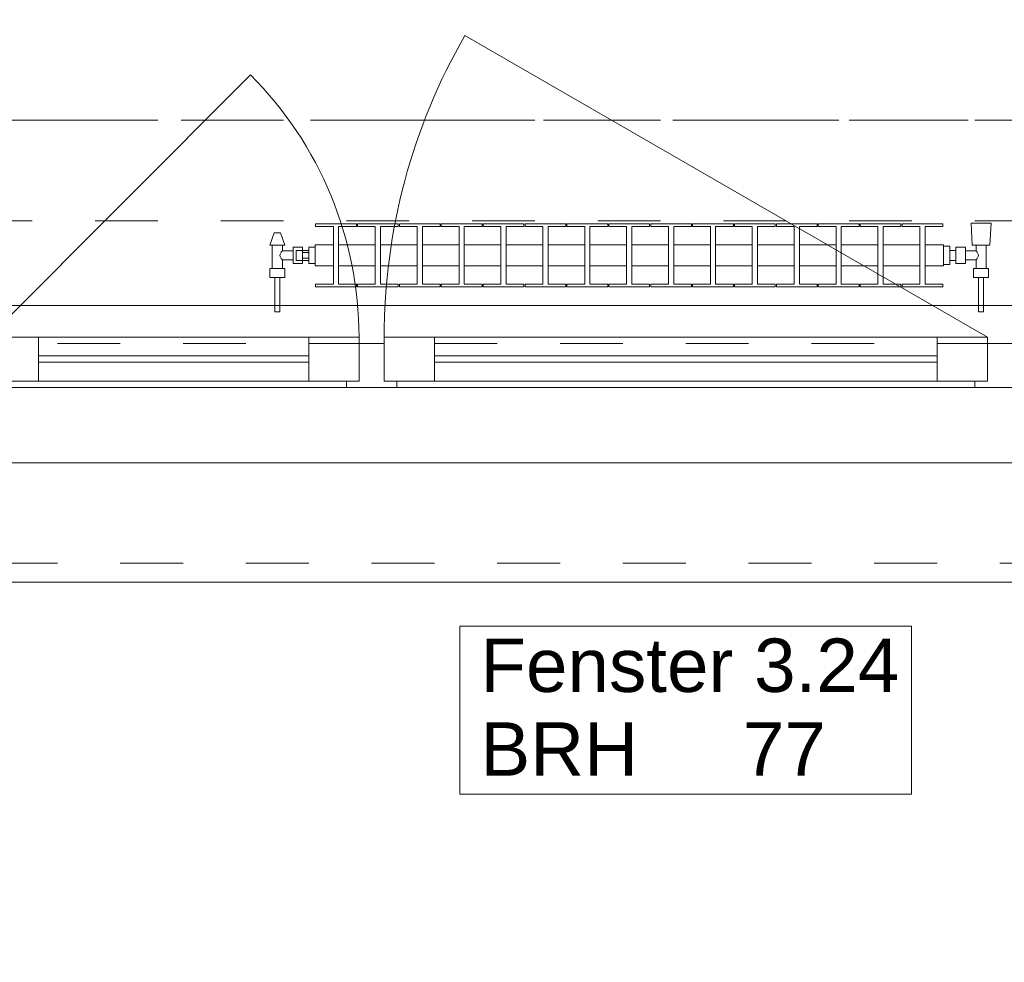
# Model space of a CAD drawing. Header units: metres. Extents: x -4 to 99, y -11 to 17.
# Tile 157 of 256: x 19.26 to 20.83, y -0.79 to 0.71. Entities that reach past the tile are written whole.
import ezdxf

# ---------------------------------------------------------------- set-up
doc = ezdxf.new("R2010")
doc.units = ezdxf.units.M
doc.header["$MEASUREMENT"] = 0
for name, pattern in [('Achse', [0.2, 0.1, -0.05, 0, -0.05]), ('Strichlinie doppelt', [0.546806, 0.264583, -0.105833, 0.070556, -0.105833]), ('Strichlinie eng', [0.115, 0.075, -0.04]), ('Untersicht', [0.1, 0.075, -0.025]), ('Wipeout_Contour', [1, 0, -1])]:
    doc.linetypes.add(name, pattern=pattern)
for name, color, linetype in [('152 - Bemaßung_ Beschriftung.Ausbau', 7, 'Continuous'), ('451 - Universal.Achsen Raster', 7, 'Continuous'), ('603 - Struktur.Bodenplatte_ Decke Roh', 7, 'Continuous'), ('604 - Struktur.Wand Aussen', 7, 'Continuous'), ('608 - Struktur.Träger', 7, 'Continuous'), ('650 - Abdeckung.Fußboden Aufbau', 7, 'Continuous'), ('801 - HKLSE.Heizung_ Klima_ Lüftung', 7, 'Continuous'), ('Neubau_653 - Abdeckung.TB Verkofferung', 7, 'Continuous')]:
    doc.layers.add(name, color=color, linetype=linetype)
doc.styles.add('ERSTELLTER_STIL_2', font='txt')
doc.dimstyles.new('ERSTELLTER_STIL__1', dxfattribs={"dimtxt": 0.1, "dimasz": 0.0532, "dimexe": 0.18, "dimexo": 0.0625, "dimgap": 0, "dimtad": 1, "dimzin": 0, "dimdsep": 46, "dimtxsty": 'ERSTELLTER_STIL_2', "dimblk": 'ARROWHEAD_2', "dimblk1": 'ARROWHEAD_2', "dimblk2": 'ARROWHEAD_2', "dimcen": 0.09, "dimse1": 1, "dimse2": 1, "dimclrd": 7, "dimclre": 7, "dimclrt": 7, "dimazin": 0, "dimtfac": 1, "dimtdec": 4, "dimtmove": 0, "dimatfit": 3, "dimfxl": 1, "dimtolj": 1, "dimtzin": 0, "dimarcsym": 0})
doc.dimstyles.new('ERSTELLTER_STIL__2', dxfattribs={"dimtxt": 0.1, "dimasz": 0.0532, "dimexe": 0.18, "dimexo": 0.0625, "dimgap": 0, "dimtad": 1, "dimtih": 1, "dimtoh": 1, "dimzin": 0, "dimdsep": 46, "dimtxsty": 'ERSTELLTER_STIL_2', "dimblk": 'ARROWHEAD_2', "dimblk1": 'ARROWHEAD_2', "dimblk2": 'ARROWHEAD_2', "dimcen": 0.09, "dimse1": 1, "dimse2": 1, "dimclrd": 7, "dimclre": 7, "dimclrt": 7, "dimazin": 0, "dimtfac": 1, "dimtdec": 4, "dimtmove": 0, "dimatfit": 3, "dimfxl": 1, "dimtolj": 1, "dimtzin": 0, "dimarcsym": 0})
doc.dimstyles.new('ERSTELLTER_STIL__4', dxfattribs={"dimtxt": 0.1, "dimasz": 0.0532, "dimexe": 0.18, "dimexo": 0.0625, "dimgap": 0, "dimtad": 1, "dimzin": 0, "dimdsep": 46, "dimtxsty": 'ERSTELLTER_STIL_2', "dimblk": 'ARROWHEAD_2', "dimblk1": 'ARROWHEAD_2', "dimblk2": 'ARROWHEAD_2', "dimcen": 0.09, "dimse1": 1, "dimse2": 1, "dimclrd": 7, "dimclre": 7, "dimclrt": 7, "dimazin": 0, "dimtfac": 1, "dimtdec": 4, "dimtmove": 2, "dimatfit": 3, "dimfxl": 1, "dimtolj": 1, "dimtzin": 0, "dimarcsym": 0})

# ---------------------------------------------------------------- blocks, each defined once
blk = doc.blocks.new('*D363')
at = {"layer": '152 - Bemaßung_ Beschriftung.Ausbau', "color": 7, "linetype": 'Continuous', "lineweight": 5}
for p, q in [((-1.675, 0.005), (-1.675, 0.245)), ((-1.71, 0.0252), (-1.64, -0.0152)), ((-1.6225, 0.005), (-1.7275, 0.005)), ((-1.675, -0.145), (-1.675, 0.005)), ((-1.71, -0.1248), (-1.64, -0.1652)), ((-1.6225, -0.145), (-1.7275, -0.145)), ((-1.675, -0.1792), (-1.675, -0.145))]:
    blk.add_line(p, q, dxfattribs=at)
at = {"layer": '152 - Bemaßung_ Beschriftung.Ausbau', "color": 7, "lineweight": 5, "insert": (-1.6866, -0.1459), "char_height": 0.1, "attachment_point": 7, "rotation": 90, "style": 'ERSTELLTER_STIL_2'}
blk.add_mtext('\\A1;{\\pql;\\fArial|b0|i0|c0|p38;15}', dxfattribs=at)
blk = doc.blocks.new('ARROWHEAD_2')
at = {"color": 0, "linetype": 'Continuous', "lineweight": 0}
for p, q in [((-0.378, -0.655), (0.378, 0.655)), ((0, 0), (-1, 0))]:
    blk.add_line(p, q, dxfattribs=at)
blk = doc.blocks.new('*D364')
at = {"layer": '152 - Bemaßung_ Beschriftung.Ausbau', "color": 7, "linetype": 'Continuous', "lineweight": 5}
blk.add_line((-1.71, 0.0252), (-1.64, -0.0152), dxfattribs=at)
blk = doc.blocks.new('*D369')
at = {"layer": '152 - Bemaßung_ Beschriftung.Ausbau', "color": 7, "linetype": 'Continuous', "lineweight": 5}
for p, q in [((-2.175, 0.005), (-2.175, 0.245)), ((-2.21, 0.0252), (-2.14, -0.0152)), ((-2.1225, 0.005), (-2.2275, 0.005)), ((-2.175, -0.145), (-2.175, 0.005)), ((-2.21, -0.1248), (-2.14, -0.1652)), ((-2.1225, -0.145), (-2.2275, -0.145)), ((-2.175, -0.1792), (-2.175, -0.145))]:
    blk.add_line(p, q, dxfattribs=at)
at = {"layer": '152 - Bemaßung_ Beschriftung.Ausbau', "color": 7, "lineweight": 5, "insert": (-2.1845, -0.1451), "char_height": 0.1, "attachment_point": 7, "rotation": 90, "style": 'ERSTELLTER_STIL_2'}
blk.add_mtext('\\A1;{\\pql;\\fArial|b0|i0|c0|p38;15}', dxfattribs=at)
blk = doc.blocks.new('*D370')
at = {"layer": '152 - Bemaßung_ Beschriftung.Ausbau', "color": 7, "linetype": 'Continuous', "lineweight": 5}
for p, q in [((-2.21, 0.2702), (-2.14, 0.2298)), ((-2.14, 0.2248), (-2.21, 0.2652)), ((-2.1225, 0.245), (-2.2275, 0.245)), ((-2.175, 0.005), (-2.175, 0.245)), ((-2.21, 0.0252), (-2.14, -0.0152))]:
    blk.add_line(p, q, dxfattribs=at)
at = {"layer": '152 - Bemaßung_ Beschriftung.Ausbau', "color": 7, "lineweight": 5, "insert": (-2.195, 0.0491), "char_height": 0.1, "attachment_point": 7, "rotation": 90, "style": 'ERSTELLTER_STIL_2'}
blk.add_mtext('\\A1;{\\pql;\\fArial|b0|i0|c0|p38;24}', dxfattribs=at)
blk = doc.blocks.new('*D395')
at = {"layer": '152 - Bemaßung_ Beschriftung.Ausbau', "color": 7, "linetype": 'Continuous', "lineweight": 5}
for p, q in [((19.12, -4.1125), (19.12, -4.0075)), ((21.52, -4.1125), (21.52, -4.0075)), ((19.1402, -4.025), (19.0998, -4.095)), ((21.5402, -4.025), (21.4998, -4.095)), ((17.92, -4.06), (19.12, -4.06)), ((19.12, -4.06), (21.52, -4.06)), ((21.52, -4.06), (22.74, -4.06))]:
    blk.add_line(p, q, dxfattribs=at)
at = {"layer": '152 - Bemaßung_ Beschriftung.Ausbau', "color": 7, "lineweight": 5, "char_height": 0.1, "attachment_point": 7, "style": 'ERSTELLTER_STIL_2'}
for s, insert in [('\\A1;{\\pql;\\fArial|b0|i0|c0|p38;2,40}', (20.187, -4.04)), ('\\A1;{\\pql;\\fArial|b0|i0|c0|p38;2,01}', (20.187, -4.18))]:
    blk.add_mtext(s, dxfattribs=dict(at, insert=insert))
blk = doc.blocks.new('*D431')
at = {"layer": '152 - Bemaßung_ Beschriftung.Ausbau', "color": 7, "linetype": 'Continuous', "lineweight": 5}
for p, q in [((18.59, -4.6125), (18.59, -4.5075)), ((22.06, -4.6125), (22.06, -4.5075)), ((18.6102, -4.525), (18.5698, -4.595)), ((22.0802, -4.525), (22.0398, -4.595)), ((18.47, -4.56), (18.59, -4.56)), ((18.59, -4.56), (22.06, -4.56))]:
    blk.add_line(p, q, dxfattribs=at)
at = {"layer": '152 - Bemaßung_ Beschriftung.Ausbau', "color": 7, "lineweight": 5, "char_height": 0.1, "attachment_point": 7, "style": 'ERSTELLTER_STIL_2'}
for s, insert in [('\\A1;{\\pql;\\fArial|b0|i0|c0|p38;3,47}', (20.1161, -4.54)), ('\\A1;{\\pql;\\fArial|b0|i0|c0|p38;13}', (21.888, -4.54))]:
    blk.add_mtext(s, dxfattribs=dict(at, insert=insert))
blk = doc.blocks.new('*D469')
at = {"layer": '152 - Bemaßung_ Beschriftung.Ausbau', "color": 7, "linetype": 'Continuous', "lineweight": 5}
for p, q in [((18.68, -5.1125), (18.68, -5.0075)), ((18.4002, -5.025), (18.3598, -5.095)), ((18.7002, -5.025), (18.6598, -5.095)), ((18.38, -5.06), (18.68, -5.06)), ((18.68, -5.06), (21.98, -5.06))]:
    blk.add_line(p, q, dxfattribs=at)
at = {"layer": '152 - Bemaßung_ Beschriftung.Ausbau', "color": 7, "lineweight": 5, "insert": (18.4541, -5.04), "char_height": 0.1, "attachment_point": 7, "style": 'ERSTELLTER_STIL_2'}
blk.add_mtext('\\A1;{\\pql;\\fArial|b0|i0|c0|p38;30}', dxfattribs=at)
blk = doc.blocks.new('*D470')
at = {"layer": '152 - Bemaßung_ Beschriftung.Ausbau', "color": 7, "linetype": 'Continuous', "lineweight": 5}
for p, q in [((21.98, -5.1125), (21.98, -5.0075)), ((18.7002, -5.025), (18.6598, -5.095)), ((22.0002, -5.025), (21.9598, -5.095)), ((18.68, -5.06), (21.98, -5.06)), ((21.98, -5.06), (22.28, -5.06))]:
    blk.add_line(p, q, dxfattribs=at)
at = {"layer": '152 - Bemaßung_ Beschriftung.Ausbau', "color": 7, "lineweight": 5, "insert": (20.197, -5.04), "char_height": 0.1, "attachment_point": 7, "style": 'ERSTELLTER_STIL_2'}
blk.add_mtext('\\A1;{\\pql;\\fArial|b0|i0|c0|p38;3,30}', dxfattribs=at)
blk = doc.blocks.new('*D497')
at = {"layer": '152 - Bemaßung_ Beschriftung.Ausbau', "color": 7, "linetype": 'Continuous', "lineweight": 5}
for p, q in [((-0.165, -5.6125), (-0.165, -5.5075)), ((62.425, -5.6125), (62.425, -5.5075)), ((-0.1448, -5.525), (-0.1852, -5.595)), ((62.4048, -5.595), (62.4452, -5.525)), ((-0.1992, -5.56), (-0.165, -5.56)), ((-0.165, -5.56), (62.425, -5.56)), ((62.425, -5.56), (62.4593, -5.56))]:
    blk.add_line(p, q, dxfattribs=at)
at = {"layer": '152 - Bemaßung_ Beschriftung.Ausbau', "color": 7, "lineweight": 5, "insert": (30.959, -5.54), "char_height": 0.1, "attachment_point": 7, "style": 'ERSTELLTER_STIL_2'}
blk.add_mtext('\\A1;{\\pql;\\fArial|b0|i0|c0|p38;62,59}', dxfattribs=at)

msp = doc.modelspace()

# ---------------------------------------------------------------- linework, layer by layer
at = {"layer": '451 - Universal.Achsen Raster', "color": 160, "linetype": 'Strichlinie doppelt', "lineweight": 9, "true_color": 0x3232ff}
msp.add_line((64.935, 0.55), (-3.175, 0.55), dxfattribs=at)
at = {"layer": '603 - Struktur.Bodenplatte_ Decke Roh', "color": 7, "linetype": 'Continuous', "lineweight": 18, "flags": 128}
msp.add_lwpolyline([(-0.015, 0.005), (43.73, 0.005)], dxfattribs=at)
at = {"layer": '604 - Struktur.Wand Aussen', "color": 7, "linetype": 'Continuous', "lineweight": 9}
for p, q in [((19.21, 0.205), (19.6272, 0.6222)), ((19.22, -0.185), (21.42, -0.185))]:
    msp.add_line(p, q, dxfattribs=at)
at = {"layer": '604 - Struktur.Wand Aussen', "color": 7, "linetype": 'Continuous', "lineweight": 13}
for p, q in [((19.21, 0.205), (19.29, 0.205)), ((19.29, 0.205), (19.72, 0.205)), ((19.29, 0.205), (19.29, 0.135)), ((19.72, 0.135), (19.72, 0.205)), ((19.72, 0.205), (19.8, 0.205)), ((19.8, 0.205), (19.8, 0.135)), ((19.84, 0.135), (19.84, 0.205)), ((19.84, 0.205), (19.92, 0.205)), ((19.92, 0.205), (20.72, 0.205)), ((19.92, 0.205), (19.92, 0.135)), ((20.72, 0.135), (20.72, 0.205)), ((20.72, 0.205), (20.8, 0.205)), ((20.8, 0.205), (20.8, 0.135)), ((19.8, 0.135), (19.8, 0.195)), ((19.8, 0.195), (19.82, 0.195)), ((19.82, 0.195), (19.84, 0.195)), ((19.84, 0.195), (19.84, 0.135)), ((20.8, 0.135), (20.8, 0.195)), ((20.8, 0.195), (20.82, 0.195)), ((20.82, 0.195), (20.84, 0.195)), ((19.29, 0.175), (19.72, 0.175)), ((19.92, 0.175), (20.72, 0.175)), ((19.72, 0.165), (19.29, 0.165)), ((20.72, 0.165), (19.92, 0.165)), ((19.29, 0.135), (19.21, 0.135)), ((19.72, 0.135), (19.29, 0.135)), ((19.8, 0.135), (19.72, 0.135)), ((19.78, 0.125), (19.78, 0.135)), ((19.78, 0.135), (19.8, 0.135)), ((19.84, 0.135), (19.86, 0.135)), ((19.92, 0.135), (19.84, 0.135)), ((19.86, 0.135), (19.86, 0.125)), ((20.72, 0.135), (19.92, 0.135)), ((20.8, 0.135), (20.72, 0.135)), ((20.78, 0.125), (20.78, 0.135)), ((20.78, 0.135), (20.8, 0.135)), ((19.78, 0.125), (19.23, 0.125)), ((19.82, 0.125), (19.78, 0.125)), ((19.86, 0.125), (19.82, 0.125)), ((20.78, 0.125), (19.86, 0.125)), ((20.82, 0.125), (20.78, 0.125)), ((20.86, 0.125), (20.82, 0.125))]:
    msp.add_line(p, q, dxfattribs=at)
at = {"layer": '604 - Struktur.Wand Aussen', "color": 7, "linetype": 'Strichlinie eng', "lineweight": 9}
msp.add_line((19.22, -0.155), (21.42, -0.155), dxfattribs=at)
at = {"layer": '604 - Struktur.Wand Aussen', "color": 7, "linetype": 'Continuous', "lineweight": 9, "flags": 128}
msp.add_lwpolyline([(19.9606, -0.5221), (20.6794, -0.5221), (20.6794, -0.3886), (20.6794, -0.255), (19.9606, -0.255), (19.9606, -0.3886)], close=True, dxfattribs=at)
at = {"layer": '608 - Struktur.Träger', "color": 7, "linetype": 'Achse', "lineweight": 9}
msp.add_line((0.38, 0.55), (61.88, 0.55), dxfattribs=at)
at = {"layer": '650 - Abdeckung.Fußboden Aufbau', "color": 7, "linetype": 'Continuous', "lineweight": 13, "flags": 128}
msp.add_lwpolyline([(18.59, 0.71), (18.69, 0.71), (18.69, 0.255), (21.97, 0.255), (21.97, 0.71), (22.06, 0.71), (22.06, 5.805), (20.83, 5.805)], dxfattribs=at)
at = {"layer": 'Neubau_653 - Abdeckung.TB Verkofferung', "color": 1, "linetype": 'Untersicht', "lineweight": 9}
msp.add_line((7.92, 0.195), (29.23, 0.195), dxfattribs=at)

# ---------------------------------------------------------------- texts
at = {"layer": '604 - Struktur.Wand Aussen', "color": 7, "lineweight": 9, "char_height": 0.085, "style": 'ERSTELLTER_STIL_2'}
for s, insert, attachment_point in [('\\A1;{\\pql;\\pt0;\\fArial|b0|i0|c0|p38;Fenster 3.24}', (19.9932, -0.3609), 7), ('\\A1;{\\pql;\\pt0;\\fArial|b0|i0|c0|p38;}', (20.5399, -0.3886), 1), ('\\A1;{\\pql;\\pt0;\\fArial|b0|i0|c0|p38;BRH}', (19.9932, -0.408), 1), ('\\A1;{\\pql;\\pt0,0.05;\\fArial|b0|i0|c0|p38;77\\fArial|b0|i0|c0|p38;\\A1{\\H.66x;\\S^  ;}\\fArial|b0|i0|c0|p38;\\fArial|b0|i0|c0|p38;\\A1{\\H.66x;\\S^  ;}}', (20.4109, -0.408), 1)]:
    msp.add_mtext(s, dxfattribs=dict(at, insert=insert, attachment_point=attachment_point))

# ---------------------------------------------------------------- dimensions: what is measured, and where the dimension line sits
at = {"layer": '152 - Bemaßung_ Beschriftung.Ausbau', "color": 7, "linetype": 'Continuous', "lineweight": 5}
for base, p1, p2, picture, middle in [((21.52, -4.06), (19.12, 0.125), (21.52, 0.125), '*D395', (20.3169, -3.99)), ((62.425, -5.56), (-0.165, -0.145), (62.425, -0.145), '*D497', (31.127, -5.49))]:
    dim = msp.add_linear_dim(base=base, p1=p1, p2=p2, dimstyle='ERSTELLTER_STIL__2', dxfattribs=at)
    dim.commit()
    dim.dimension.update_dxf_attribs({"geometry": picture, "text_midpoint": middle, "dimtype": 160})
dim = msp.add_linear_dim(base=(-1.675, 0.005), p1=(62.275025, 0.005), p2=(-0.015, 0.005), angle=90, dimstyle='ERSTELLTER_STIL__1', dxfattribs=at)
dim.commit()
dim.dimension.update_dxf_attribs({"geometry": '*D364', "text_midpoint": (-1.7450000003, 0.001853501), "dimtype": 160, "text_rotation": 90})

# ---------------------------------------------------------------- next in the draw order: wipeouts: each hides what was drawn before it
at = {"color": 254, "linetype": 'Wipeout_Contour', "lineweight": 0, "ltscale": 4938.035141}
msp.add_wipeout([(20.73, 0.3183), (20.73, 0.3517), (20.7008, 0.3517), (20.7008, 0.3808), (20.7292, 0.3808), (20.7292, 0.385), (20.6642, 0.385), (20.6642, 0.3808), (20.6925, 0.3808), (20.6925, 0.3517), (20.6342, 0.3517), (20.6342, 0.3808), (20.6625, 0.3808), (20.6625, 0.385), (20.5975, 0.385), (20.5975, 0.3808), (20.6258, 0.3808), (20.6258, 0.3517), (20.5675, 0.3517), (20.5675, 0.3808), (20.5958, 0.3808), (20.5958, 0.385), (20.5308, 0.385), (20.5308, 0.3808), (20.5592, 0.3808), (20.5592, 0.3517), (20.5008, 0.3517), (20.5008, 0.3808), (20.5292, 0.3808), (20.5292, 0.385), (20.4642, 0.385), (20.4642, 0.3808), (20.4925, 0.3808), (20.4925, 0.3517), (20.4342, 0.3517), (20.4342, 0.3808), (20.4625, 0.3808), (20.4625, 0.385), (20.3975, 0.385), (20.3975, 0.3808), (20.4258, 0.3808), (20.4258, 0.3517), (20.3675, 0.3517), (20.3675, 0.3808), (20.3958, 0.3808), (20.3958, 0.385), (20.3308, 0.385), (20.3308, 0.3808), (20.3592, 0.3808), (20.3592, 0.3517), (20.3008, 0.3517), (20.3008, 0.3808), (20.3292, 0.3808), (20.3292, 0.385), (20.2642, 0.385), (20.2642, 0.3808), (20.2925, 0.3808), (20.2925, 0.3517), (20.2342, 0.3517), (20.2342, 0.3808), (20.2625, 0.3808), (20.2625, 0.385), (20.1975, 0.385), (20.1975, 0.3808), (20.2258, 0.3808), (20.2258, 0.3517), (20.1675, 0.3517), (20.1675, 0.3808), (20.1958, 0.3808), (20.1958, 0.385), (20.1308, 0.385), (20.1308, 0.3808), (20.1592, 0.3808), (20.1592, 0.3517), (20.1008, 0.3517), (20.1008, 0.3808), (20.1292, 0.3808), (20.1292, 0.385), (20.0642, 0.385), (20.0642, 0.3808), (20.0925, 0.3808), (20.0925, 0.3517), (20.0342, 0.3517), (20.0342, 0.3808), (20.0625, 0.3808), (20.0625, 0.385), (19.9975, 0.385), (19.9975, 0.3808), (20.0258, 0.3808), (20.0258, 0.3517), (19.9675, 0.3517), (19.9675, 0.3808), (19.9958, 0.3808), (19.9958, 0.385), (19.9308, 0.385), (19.9308, 0.3808), (19.9592, 0.3808), (19.9592, 0.3517), (19.9008, 0.3517), (19.9008, 0.3808), (19.9292, 0.3808), (19.9292, 0.385), (19.8642, 0.385), (19.8642, 0.3808), (19.8925, 0.3808), (19.8925, 0.3517), (19.8342, 0.3517), (19.8342, 0.3808), (19.8625, 0.3808), (19.8625, 0.385), (19.7975, 0.385), (19.7975, 0.3808), (19.8258, 0.3808), (19.8258, 0.3517), (19.7675, 0.3517), (19.7675, 0.3808), (19.7958, 0.3808), (19.7958, 0.385), (19.7308, 0.385), (19.7308, 0.3808), (19.7592, 0.3808), (19.7592, 0.3517), (19.73, 0.3517), (19.73, 0.3183), (19.7592, 0.3183), (19.7592, 0.2892), (19.7308, 0.2892), (19.7308, 0.285), (19.7958, 0.285), (19.7958, 0.2892), (19.7675, 0.2892), (19.7675, 0.3183), (19.8258, 0.3183), (19.8258, 0.2892), (19.7975, 0.2892), (19.7975, 0.285), (19.8625, 0.285), (19.8625, 0.2892), (19.8342, 0.2892), (19.8342, 0.3183), (19.8925, 0.3183), (19.8925, 0.2892), (19.8642, 0.2892), (19.8642, 0.285), (19.9292, 0.285), (19.9292, 0.2892), (19.9008, 0.2892), (19.9008, 0.3183), (19.9592, 0.3183), (19.9592, 0.2892), (19.9308, 0.2892), (19.9308, 0.285), (19.9958, 0.285), (19.9958, 0.2892), (19.9675, 0.2892), (19.9675, 0.3183), (20.0258, 0.3183), (20.0258, 0.2892), (19.9975, 0.2892), (19.9975, 0.285), (20.0625, 0.285), (20.0625, 0.2892), (20.0342, 0.2892), (20.0342, 0.3183), (20.0925, 0.3183), (20.0925, 0.2892), (20.0642, 0.2892), (20.0642, 0.285), (20.1292, 0.285), (20.1292, 0.2892), (20.1008, 0.2892), (20.1008, 0.3183), (20.1592, 0.3183), (20.1592, 0.2892), (20.1308, 0.2892), (20.1308, 0.285), (20.1958, 0.285), (20.1958, 0.2892), (20.1675, 0.2892), (20.1675, 0.3183), (20.2258, 0.3183), (20.2258, 0.2892), (20.1975, 0.2892), (20.1975, 0.285), (20.2625, 0.285), (20.2625, 0.2892), (20.2342, 0.2892), (20.2342, 0.3183), (20.2925, 0.3183), (20.2925, 0.2892), (20.2642, 0.2892), (20.2642, 0.285), (20.3292, 0.285), (20.3292, 0.2892), (20.3008, 0.2892), (20.3008, 0.3183), (20.3592, 0.3183), (20.3592, 0.2892), (20.3308, 0.2892), (20.3308, 0.285), (20.3958, 0.285), (20.3958, 0.2892), (20.3675, 0.2892), (20.3675, 0.3183), (20.4258, 0.3183), (20.4258, 0.2892), (20.3975, 0.2892), (20.3975, 0.285), (20.4625, 0.285), (20.4625, 0.2892), (20.4342, 0.2892), (20.4342, 0.3183), (20.4925, 0.3183), (20.4925, 0.2892), (20.4642, 0.2892), (20.4642, 0.285), (20.5292, 0.285), (20.5292, 0.2892), (20.5008, 0.2892), (20.5008, 0.3183), (20.5592, 0.3183), (20.5592, 0.2892), (20.5308, 0.2892), (20.5308, 0.285), (20.5958, 0.285), (20.5958, 0.2892), (20.5675, 0.2892), (20.5675, 0.3183), (20.6258, 0.3183), (20.6258, 0.2892), (20.5975, 0.2892), (20.5975, 0.285), (20.6625, 0.285), (20.6625, 0.2892), (20.6342, 0.2892), (20.6342, 0.3183), (20.6925, 0.3183), (20.6925, 0.2892), (20.6642, 0.2892), (20.6642, 0.285), (20.7292, 0.285), (20.7292, 0.2892), (20.7008, 0.2892), (20.7008, 0.3183)], dxfattribs=at).dxf.layer = '801 - HKLSE.Heizung_ Klima_ Lüftung'

# ---------------------------------------------------------------- next in the draw order: linework, layer by layer
at = {"layer": '604 - Struktur.Wand Aussen', "color": 7, "linetype": 'Continuous', "lineweight": 9}
msp.add_arc((20.8, 0.205), 0.96, 150, 180, dxfattribs=at)
at = {"layer": '801 - HKLSE.Heizung_ Klima_ Lüftung', "color": 7, "linetype": 'Continuous', "lineweight": 5}
for p, q in [((19.7958, 0.385), (19.7308, 0.385)), ((19.7958, 0.385), (19.7308, 0.385)), ((19.7308, 0.385), (19.7308, 0.3808)), ((19.7308, 0.3808), (19.7592, 0.3808)), ((19.7592, 0.3808), (19.7592, 0.2892)), ((19.7675, 0.2892), (19.7675, 0.3808)), ((19.7675, 0.3808), (19.7958, 0.3808)), ((19.7958, 0.3808), (19.7958, 0.385)), ((19.7958, 0.3808), (19.7958, 0.385)), ((19.8625, 0.385), (19.7975, 0.385)), ((19.7975, 0.385), (19.7975, 0.3808)), ((19.8625, 0.385), (19.7975, 0.385)), ((19.7975, 0.385), (19.7975, 0.3808)), ((19.7975, 0.3808), (19.8258, 0.3808)), ((19.8258, 0.3808), (19.8258, 0.2892)), ((19.8342, 0.2892), (19.8342, 0.3808)), ((19.8342, 0.3808), (19.8625, 0.3808)), ((19.8625, 0.3808), (19.8625, 0.385)), ((19.8625, 0.3808), (19.8625, 0.385)), ((19.9292, 0.385), (19.8642, 0.385)), ((19.9292, 0.385), (19.8642, 0.385)), ((19.8642, 0.385), (19.8642, 0.3808)), ((19.8642, 0.3808), (19.8925, 0.3808)), ((19.8925, 0.3808), (19.8925, 0.2892)), ((19.9008, 0.2892), (19.9008, 0.3808)), ((19.9008, 0.3808), (19.9292, 0.3808)), ((19.9292, 0.3808), (19.9292, 0.385)), ((19.9292, 0.3808), (19.9292, 0.385)), ((19.9958, 0.385), (19.9308, 0.385)), ((19.9308, 0.385), (19.9308, 0.3808)), ((19.9958, 0.385), (19.9308, 0.385)), ((19.9308, 0.385), (19.9308, 0.3808)), ((19.9308, 0.3808), (19.9592, 0.3808)), ((19.9592, 0.3808), (19.9592, 0.2892)), ((19.9675, 0.2892), (19.9675, 0.3808)), ((19.9675, 0.3808), (19.9958, 0.3808)), ((19.9958, 0.3808), (19.9958, 0.385)), ((20.0625, 0.385), (19.9975, 0.385)), ((20.0625, 0.385), (19.9975, 0.385)), ((19.9975, 0.385), (19.9975, 0.3808)), ((19.9975, 0.3808), (20.0258, 0.3808)), ((20.0258, 0.3808), (20.0258, 0.2892)), ((20.0342, 0.2892), (20.0342, 0.3808)), ((20.0342, 0.3808), (20.0625, 0.3808)), ((20.0625, 0.3808), (20.0625, 0.385)), ((20.1292, 0.385), (20.0642, 0.385)), ((20.1292, 0.385), (20.0642, 0.385)), ((20.0642, 0.385), (20.0642, 0.3808)), ((20.0642, 0.3808), (20.0925, 0.3808)), ((20.0925, 0.3808), (20.0925, 0.2892)), ((20.1008, 0.2892), (20.1008, 0.3808)), ((20.1008, 0.3808), (20.1292, 0.3808)), ((20.1292, 0.3808), (20.1292, 0.385)), ((20.1292, 0.3808), (20.1292, 0.385)), ((20.1958, 0.385), (20.1308, 0.385)), ((20.1308, 0.385), (20.1308, 0.3808)), ((20.1958, 0.385), (20.1308, 0.385)), ((20.1308, 0.385), (20.1308, 0.3808)), ((20.1308, 0.3808), (20.1592, 0.3808)), ((20.1592, 0.3808), (20.1592, 0.2892)), ((20.1675, 0.2892), (20.1675, 0.3808)), ((20.1675, 0.3808), (20.1958, 0.3808)), ((20.1958, 0.3808), (20.1958, 0.385)), ((20.2625, 0.385), (20.1975, 0.385)), ((20.1975, 0.385), (20.1975, 0.3808)), ((20.2625, 0.385), (20.1975, 0.385)), ((20.1975, 0.385), (20.1975, 0.3808)), ((20.1975, 0.3808), (20.2258, 0.3808)), ((20.2258, 0.3808), (20.2258, 0.2892)), ((20.2342, 0.2892), (20.2342, 0.3808)), ((20.2342, 0.3808), (20.2625, 0.3808)), ((20.2625, 0.3808), (20.2625, 0.385)), ((20.3292, 0.385), (20.2642, 0.385)), ((20.3292, 0.385), (20.2642, 0.385)), ((20.2642, 0.385), (20.2642, 0.3808)), ((20.2642, 0.3808), (20.2925, 0.3808)), ((20.2925, 0.3808), (20.2925, 0.2892)), ((20.3008, 0.2892), (20.3008, 0.3808)), ((20.3008, 0.3808), (20.3292, 0.3808)), ((20.3292, 0.3808), (20.3292, 0.385)), ((20.3292, 0.3808), (20.3292, 0.385)), ((20.3958, 0.385), (20.3308, 0.385)), ((20.3958, 0.385), (20.3308, 0.385)), ((20.3308, 0.385), (20.3308, 0.3808)), ((20.3308, 0.3808), (20.3592, 0.3808)), ((20.3592, 0.3808), (20.3592, 0.2892)), ((20.3675, 0.2892), (20.3675, 0.3808)), ((20.3675, 0.3808), (20.3958, 0.3808)), ((20.3958, 0.3808), (20.3958, 0.385)), ((20.4625, 0.385), (20.3975, 0.385)), ((20.3975, 0.385), (20.3975, 0.3808)), ((20.4625, 0.385), (20.3975, 0.385)), ((20.3975, 0.385), (20.3975, 0.3808)), ((20.3975, 0.3808), (20.4258, 0.3808)), ((20.4258, 0.3808), (20.4258, 0.2892)), ((20.4342, 0.2892), (20.4342, 0.3808)), ((20.4342, 0.3808), (20.4625, 0.3808)), ((20.4625, 0.3808), (20.4625, 0.385)), ((20.4625, 0.3808), (20.4625, 0.385)), ((20.5292, 0.385), (20.4642, 0.385)), ((20.5292, 0.385), (20.4642, 0.385)), ((20.4642, 0.385), (20.4642, 0.3808)), ((20.4642, 0.3808), (20.4925, 0.3808)), ((20.4925, 0.3808), (20.4925, 0.2892)), ((20.5008, 0.2892), (20.5008, 0.3808)), ((20.5008, 0.3808), (20.5292, 0.3808)), ((20.5292, 0.3808), (20.5292, 0.385)), ((20.5958, 0.385), (20.5308, 0.385)), ((20.5308, 0.385), (20.5308, 0.3808)), ((20.5958, 0.385), (20.5308, 0.385)), ((20.5308, 0.385), (20.5308, 0.3808)), ((20.5308, 0.3808), (20.5592, 0.3808)), ((20.5592, 0.3808), (20.5592, 0.2892)), ((20.5675, 0.2892), (20.5675, 0.3808)), ((20.5675, 0.3808), (20.5958, 0.3808)), ((20.5958, 0.3808), (20.5958, 0.385)), ((20.6625, 0.385), (20.5975, 0.385)), ((20.5975, 0.385), (20.5975, 0.3808)), ((20.6625, 0.385), (20.5975, 0.385)), ((20.5975, 0.385), (20.5975, 0.3808)), ((20.5975, 0.3808), (20.6258, 0.3808)), ((20.6258, 0.3808), (20.6258, 0.2892)), ((20.6342, 0.2892), (20.6342, 0.3808)), ((20.6342, 0.3808), (20.6625, 0.3808)), ((20.6625, 0.3808), (20.6625, 0.385)), ((20.6625, 0.3808), (20.6625, 0.385)), ((20.6642, 0.385), (20.6642, 0.3808)), ((20.6642, 0.3808), (20.6925, 0.3808)), ((20.6925, 0.3808), (20.6925, 0.2892)), ((20.7008, 0.2892), (20.7008, 0.3808)), ((19.8258, 0.3517), (19.7675, 0.3517)), ((19.8925, 0.3517), (19.8342, 0.3517)), ((19.9592, 0.3517), (19.9008, 0.3517)), ((20.0258, 0.3517), (19.9675, 0.3517)), ((20.0925, 0.3517), (20.0342, 0.3517)), ((20.1592, 0.3517), (20.1008, 0.3517)), ((20.2258, 0.3517), (20.1675, 0.3517)), ((20.2925, 0.3517), (20.2342, 0.3517)), ((20.3592, 0.3517), (20.3008, 0.3517)), ((20.4258, 0.3517), (20.3675, 0.3517)), ((20.4925, 0.3517), (20.4342, 0.3517)), ((20.5592, 0.3517), (20.5008, 0.3517)), ((20.6258, 0.3517), (20.5675, 0.3517)), ((20.6925, 0.3517), (20.6342, 0.3517)), ((19.8258, 0.3183), (19.7675, 0.3183)), ((19.8925, 0.3183), (19.8342, 0.3183)), ((19.9592, 0.3183), (19.9008, 0.3183)), ((20.0258, 0.3183), (19.9675, 0.3183)), ((20.0925, 0.3183), (20.0342, 0.3183)), ((20.1592, 0.3183), (20.1008, 0.3183)), ((20.2258, 0.3183), (20.1675, 0.3183)), ((20.2925, 0.3183), (20.2342, 0.3183)), ((20.3592, 0.3183), (20.3008, 0.3183)), ((20.4258, 0.3183), (20.3675, 0.3183)), ((20.4925, 0.3183), (20.4342, 0.3183)), ((20.5592, 0.3183), (20.5008, 0.3183)), ((20.6258, 0.3183), (20.5675, 0.3183)), ((20.6925, 0.3183), (20.6342, 0.3183)), ((19.7958, 0.2892), (19.7675, 0.2892)), ((19.7958, 0.285), (19.7958, 0.2892)), ((19.7958, 0.285), (19.7958, 0.2892)), ((19.7975, 0.2892), (19.7975, 0.285)), ((19.8258, 0.2892), (19.7975, 0.2892)), ((19.7975, 0.2892), (19.7975, 0.285)), ((19.7975, 0.285), (19.8625, 0.285)), ((19.8625, 0.2892), (19.8342, 0.2892)), ((19.8625, 0.285), (19.8625, 0.2892)), ((19.8625, 0.285), (19.8625, 0.2892)), ((19.8925, 0.2892), (19.8642, 0.2892)), ((19.8642, 0.2892), (19.8642, 0.285)), ((19.8642, 0.285), (19.9292, 0.285)), ((19.9292, 0.2892), (19.9008, 0.2892)), ((19.9292, 0.285), (19.9292, 0.2892)), ((19.9292, 0.285), (19.9292, 0.2892)), ((19.9308, 0.2892), (19.9308, 0.285)), ((19.9592, 0.2892), (19.9308, 0.2892)), ((19.9308, 0.2892), (19.9308, 0.285)), ((19.9308, 0.285), (19.9958, 0.285)), ((19.9958, 0.2892), (19.9675, 0.2892)), ((19.9958, 0.285), (19.9958, 0.2892)), ((20.0258, 0.2892), (19.9975, 0.2892)), ((19.9975, 0.2892), (19.9975, 0.285)), ((19.9975, 0.285), (20.0625, 0.285)), ((20.0625, 0.2892), (20.0342, 0.2892)), ((20.0625, 0.285), (20.0625, 0.2892)), ((20.0925, 0.2892), (20.0642, 0.2892)), ((20.0642, 0.2892), (20.0642, 0.285)), ((20.0642, 0.285), (20.1292, 0.285)), ((20.1292, 0.2892), (20.1008, 0.2892)), ((20.1292, 0.285), (20.1292, 0.2892)), ((20.1292, 0.285), (20.1292, 0.2892)), ((20.1308, 0.2892), (20.1308, 0.285)), ((20.1592, 0.2892), (20.1308, 0.2892)), ((20.1308, 0.2892), (20.1308, 0.285)), ((20.1308, 0.285), (20.1958, 0.285)), ((20.1958, 0.2892), (20.1675, 0.2892)), ((20.1958, 0.285), (20.1958, 0.2892)), ((20.1975, 0.2892), (20.1975, 0.285)), ((20.2258, 0.2892), (20.1975, 0.2892)), ((20.1975, 0.2892), (20.1975, 0.285)), ((20.1975, 0.285), (20.2625, 0.285)), ((20.2625, 0.2892), (20.2342, 0.2892)), ((20.2625, 0.285), (20.2625, 0.2892)), ((20.2925, 0.2892), (20.2642, 0.2892)), ((20.2642, 0.2892), (20.2642, 0.285)), ((20.2642, 0.285), (20.3292, 0.285)), ((20.3292, 0.2892), (20.3008, 0.2892)), ((20.3292, 0.285), (20.3292, 0.2892)), ((20.3292, 0.285), (20.3292, 0.2892)), ((20.3592, 0.2892), (20.3308, 0.2892)), ((20.3308, 0.2892), (20.3308, 0.285)), ((20.3308, 0.285), (20.3958, 0.285)), ((20.3958, 0.2892), (20.3675, 0.2892)), ((20.3958, 0.285), (20.3958, 0.2892)), ((20.3975, 0.2892), (20.3975, 0.285)), ((20.4258, 0.2892), (20.3975, 0.2892)), ((20.3975, 0.2892), (20.3975, 0.285)), ((20.3975, 0.285), (20.4625, 0.285)), ((20.4625, 0.2892), (20.4342, 0.2892)), ((20.4625, 0.285), (20.4625, 0.2892)), ((20.4625, 0.285), (20.4625, 0.2892)), ((20.4925, 0.2892), (20.4642, 0.2892)), ((20.4642, 0.2892), (20.4642, 0.285)), ((20.4642, 0.285), (20.5292, 0.285)), ((20.5292, 0.2892), (20.5008, 0.2892)), ((20.5292, 0.285), (20.5292, 0.2892)), ((20.5308, 0.2892), (20.5308, 0.285)), ((20.5592, 0.2892), (20.5308, 0.2892)), ((20.5308, 0.2892), (20.5308, 0.285)), ((20.5308, 0.285), (20.5958, 0.285)), ((20.5958, 0.2892), (20.5675, 0.2892)), ((20.5958, 0.285), (20.5958, 0.2892)), ((20.5975, 0.2892), (20.5975, 0.285)), ((20.6258, 0.2892), (20.5975, 0.2892)), ((20.5975, 0.2892), (20.5975, 0.285)), ((20.5975, 0.285), (20.6625, 0.285)), ((20.6625, 0.2892), (20.6342, 0.2892)), ((20.6625, 0.285), (20.6625, 0.2892)), ((20.6625, 0.285), (20.6625, 0.2892)), ((20.6925, 0.2892), (20.6642, 0.2892)), ((20.6642, 0.2892), (20.6642, 0.285))]:
    msp.add_line(p, q, dxfattribs=at)

# ---------------------------------------------------------------- next in the draw order: wipeouts: each hides what was drawn before it
at = {"color": 254, "linetype": 'Wipeout_Contour', "lineweight": 0, "ltscale": 663.438537}
msp.add_wipeout([(20.73, 0.3497), (20.73, 0.3203), (20.74, 0.3203), (20.74, 0.327), (20.75, 0.327), (20.75, 0.322), (20.765, 0.322), (20.765, 0.328), (20.782, 0.328), (20.782, 0.314), (20.778, 0.314), (20.778, 0.3), (20.786, 0.3), (20.786, 0.245), (20.794, 0.245), (20.794, 0.3), (20.802, 0.3), (20.802, 0.314), (20.798, 0.314), (20.798, 0.351), (20.804, 0.351), (20.806, 0.386), (20.774, 0.386), (20.776, 0.351), (20.782, 0.351), (20.782, 0.342), (20.765, 0.342), (20.765, 0.348), (20.75, 0.348), (20.75, 0.343), (20.74, 0.343), (20.74, 0.3497)], dxfattribs=at).dxf.layer = '801 - HKLSE.Heizung_ Klima_ Lüftung'
at = {"color": 254, "linetype": 'Wipeout_Contour', "lineweight": 0, "ltscale": 632.657577}
msp.add_wipeout([(19.73, 0.348), (19.72, 0.348), (19.72, 0.343), (19.71, 0.343), (19.71, 0.348), (19.695, 0.348), (19.695, 0.342), (19.678, 0.342), (19.678, 0.351), (19.682, 0.351), (19.675, 0.371), (19.665, 0.371), (19.658, 0.351), (19.662, 0.351), (19.662, 0.314), (19.658, 0.314), (19.658, 0.3), (19.666, 0.3), (19.666, 0.245), (19.674, 0.245), (19.674, 0.3), (19.682, 0.3), (19.682, 0.314), (19.678, 0.314), (19.678, 0.328), (19.695, 0.328), (19.695, 0.322), (19.71, 0.322), (19.71, 0.327), (19.72, 0.327), (19.72, 0.322), (19.73, 0.322)], dxfattribs=at).dxf.layer = '801 - HKLSE.Heizung_ Klima_ Lüftung'

# ---------------------------------------------------------------- next in the draw order: linework, layer by layer
at = {"layer": '604 - Struktur.Wand Aussen', "color": 7, "linetype": 'Continuous', "lineweight": 9}
for p, q in [((20.8, 0.205), (19.9686, 0.685)), ((19.13, 0.255), (21.51, 0.255))]:
    msp.add_line(p, q, dxfattribs=at)
at = {"layer": '604 - Struktur.Wand Aussen', "color": 7, "linetype": 'Strichlinie eng', "lineweight": 9}
msp.add_line((19.13, 0.255), (21.51, 0.255), dxfattribs=at)
at = {"layer": '604 - Struktur.Wand Aussen', "color": 7, "linetype": 'Continuous', "lineweight": 9}
msp.add_arc((19.21, 0.205), 0.59, 0, 45, dxfattribs=at)
at = {"layer": '608 - Struktur.Träger', "color": 7, "linetype": 'Untersicht', "lineweight": 13}
msp.add_line((0.38, 0.39), (61.88, 0.39), dxfattribs=at)
at = {"layer": '801 - HKLSE.Heizung_ Klima_ Lüftung', "color": 7, "linetype": 'Continuous', "lineweight": 5}
for p, q in [((20.7292, 0.385), (20.6642, 0.385)), ((20.7292, 0.385), (20.6642, 0.385)), ((20.7008, 0.3808), (20.7292, 0.3808)), ((20.7292, 0.3808), (20.7292, 0.385)), ((20.7292, 0.3808), (20.7292, 0.385)), ((20.7787, 0.386), (20.774, 0.386)), ((20.774, 0.386), (20.7787, 0.386)), ((20.776, 0.351), (20.774, 0.386)), ((20.7787, 0.386), (20.79, 0.386)), ((20.79, 0.386), (20.7787, 0.386)), ((20.79, 0.386), (20.8013, 0.386)), ((20.8013, 0.386), (20.79, 0.386)), ((20.8013, 0.386), (20.806, 0.386)), ((20.806, 0.386), (20.8013, 0.386)), ((20.804, 0.351), (20.806, 0.386)), ((19.658, 0.351), (19.665, 0.371)), ((19.6665, 0.371), (19.665, 0.371)), ((19.67, 0.371), (19.6665, 0.371)), ((19.6735, 0.371), (19.67, 0.371)), ((19.675, 0.371), (19.6735, 0.371)), ((19.682, 0.351), (19.675, 0.371)), ((19.6615, 0.351), (19.658, 0.351)), ((19.67, 0.351), (19.6615, 0.351)), ((19.662, 0.314), (19.662, 0.351)), ((19.6785, 0.351), (19.67, 0.351)), ((19.678, 0.342), (19.678, 0.351)), ((19.682, 0.351), (19.6785, 0.351)), ((19.695, 0.3415), (19.695, 0.348)), ((19.695, 0.348), (19.71, 0.348)), ((19.71, 0.3415), (19.71, 0.348)), ((19.71, 0.348), (19.71, 0.343)), ((19.73, 0.348), (19.72, 0.348)), ((19.73, 0.348), (19.72, 0.348)), ((19.72, 0.335), (19.72, 0.348)), ((19.73, 0.348), (19.72, 0.348)), ((19.73, 0.348), (19.72, 0.348)), ((19.73, 0.3468), (19.73, 0.3517)), ((19.7592, 0.3517), (19.73, 0.3517)), ((19.73, 0.335), (19.73, 0.3468)), ((20.73, 0.3517), (20.7008, 0.3517)), ((20.73, 0.3468), (20.73, 0.3517)), ((20.74, 0.3497), (20.73, 0.3497)), ((20.74, 0.3497), (20.73, 0.3497)), ((20.74, 0.3497), (20.73, 0.3497)), ((20.74, 0.3497), (20.73, 0.3497)), ((20.73, 0.335), (20.73, 0.3468)), ((20.74, 0.335), (20.74, 0.3497)), ((20.74, 0.335), (20.74, 0.3497)), ((20.75, 0.3415), (20.75, 0.348)), ((20.765, 0.348), (20.75, 0.348)), ((20.765, 0.3415), (20.765, 0.348)), ((20.776, 0.351), (20.7801, 0.351)), ((20.7801, 0.351), (20.79, 0.351)), ((20.782, 0.342), (20.782, 0.351)), ((20.79, 0.351), (20.7999, 0.351)), ((20.798, 0.314), (20.798, 0.351)), ((20.7999, 0.351), (20.804, 0.351)), ((19.6739, 0.335), (19.6753, 0.3379)), ((19.6753, 0.3321), (19.6739, 0.335)), ((19.6758, 0.3389), (19.6763, 0.3399)), ((19.6763, 0.3301), (19.6758, 0.3311)), ((19.6763, 0.3399), (19.678, 0.342)), ((19.678, 0.328), (19.6763, 0.3301)), ((19.678, 0.342), (19.695, 0.342)), ((19.695, 0.3285), (19.695, 0.3415)), ((19.7, 0.3407), (19.7, 0.343)), ((19.71, 0.343), (19.7, 0.343)), ((19.7, 0.335), (19.7, 0.3407)), ((19.7, 0.3293), (19.7, 0.335)), ((19.7, 0.327), (19.7, 0.3293)), ((19.71, 0.3407), (19.71, 0.343)), ((19.71, 0.3407), (19.71, 0.343)), ((19.71, 0.343), (19.72, 0.343)), ((19.71, 0.3393), (19.71, 0.3415)), ((19.71, 0.335), (19.71, 0.3407)), ((19.71, 0.3393), (19.71, 0.3407)), ((19.71, 0.335), (19.71, 0.3393)), ((19.72, 0.3393), (19.71, 0.3393)), ((19.71, 0.3307), (19.71, 0.335)), ((19.71, 0.3293), (19.71, 0.335)), ((19.72, 0.3307), (19.71, 0.3307)), ((19.71, 0.3285), (19.71, 0.3307)), ((19.71, 0.3293), (19.71, 0.3307)), ((19.71, 0.327), (19.71, 0.3293)), ((19.71, 0.327), (19.71, 0.3293)), ((19.72, 0.322), (19.72, 0.335)), ((19.73, 0.3232), (19.73, 0.335)), ((20.73, 0.3232), (20.73, 0.335)), ((20.74, 0.3407), (20.74, 0.343)), ((20.75, 0.343), (20.74, 0.343)), ((20.74, 0.335), (20.74, 0.3407)), ((20.74, 0.3203), (20.74, 0.335)), ((20.74, 0.3203), (20.74, 0.335)), ((20.74, 0.3293), (20.74, 0.335)), ((20.74, 0.327), (20.74, 0.3293)), ((20.75, 0.3285), (20.75, 0.3415)), ((20.782, 0.342), (20.765, 0.342)), ((20.765, 0.3285), (20.765, 0.3415)), ((20.7837, 0.3399), (20.782, 0.342)), ((20.782, 0.328), (20.7837, 0.3301)), ((20.7842, 0.3389), (20.7837, 0.3399)), ((20.7837, 0.3301), (20.7842, 0.3311)), ((20.7861, 0.335), (20.7847, 0.3379)), ((20.7847, 0.3321), (20.7861, 0.335)), ((19.664, 0.314), (19.658, 0.314)), ((19.658, 0.3), (19.658, 0.314)), ((19.676, 0.314), (19.664, 0.314)), ((19.682, 0.314), (19.676, 0.314)), ((19.678, 0.314), (19.678, 0.328)), ((19.678, 0.328), (19.695, 0.328)), ((19.682, 0.3), (19.682, 0.314)), ((19.695, 0.322), (19.695, 0.3285)), ((19.695, 0.322), (19.71, 0.322)), ((19.71, 0.327), (19.7, 0.327)), ((19.71, 0.322), (19.71, 0.3285)), ((19.71, 0.327), (19.71, 0.322)), ((19.71, 0.327), (19.72, 0.327)), ((19.73, 0.322), (19.72, 0.322)), ((19.73, 0.3183), (19.73, 0.3232)), ((19.7592, 0.3183), (19.73, 0.3183)), ((20.73, 0.3183), (20.7008, 0.3183)), ((20.73, 0.3183), (20.73, 0.3232)), ((20.74, 0.3203), (20.73, 0.3203)), ((20.74, 0.3203), (20.73, 0.3203)), ((20.75, 0.327), (20.74, 0.327)), ((20.75, 0.322), (20.75, 0.3285)), ((20.765, 0.322), (20.75, 0.322)), ((20.765, 0.322), (20.765, 0.3285)), ((20.782, 0.328), (20.765, 0.328)), ((20.778, 0.314), (20.784, 0.314)), ((20.778, 0.3), (20.778, 0.314)), ((20.782, 0.314), (20.782, 0.328)), ((20.784, 0.314), (20.796, 0.314)), ((20.796, 0.314), (20.802, 0.314)), ((20.802, 0.3), (20.802, 0.314)), ((19.664, 0.3), (19.658, 0.3)), ((19.676, 0.3), (19.664, 0.3)), ((19.666, 0.245), (19.666, 0.3)), ((19.6672, 0.3), (19.666, 0.3)), ((19.67, 0.3), (19.6672, 0.3)), ((19.6728, 0.3), (19.67, 0.3)), ((19.674, 0.3), (19.6728, 0.3)), ((19.674, 0.245), (19.674, 0.3)), ((19.682, 0.3), (19.676, 0.3)), ((20.778, 0.3), (20.784, 0.3)), ((20.784, 0.3), (20.796, 0.3)), ((20.786, 0.245), (20.786, 0.3)), ((20.786, 0.3), (20.7872, 0.3)), ((20.7872, 0.3), (20.79, 0.3)), ((20.79, 0.3), (20.7928, 0.3)), ((20.7928, 0.3), (20.794, 0.3)), ((20.794, 0.245), (20.794, 0.3)), ((20.796, 0.3), (20.802, 0.3)), ((19.7592, 0.2892), (19.7308, 0.2892)), ((19.7308, 0.2892), (19.7308, 0.285)), ((19.7308, 0.285), (19.7958, 0.285)), ((20.6642, 0.285), (20.7292, 0.285)), ((20.7292, 0.2892), (20.7008, 0.2892)), ((20.7292, 0.285), (20.7292, 0.2892)), ((20.7292, 0.285), (20.7292, 0.2892)), ((19.6672, 0.245), (19.666, 0.245)), ((19.67, 0.245), (19.6672, 0.245)), ((19.6728, 0.245), (19.67, 0.245)), ((19.674, 0.245), (19.6728, 0.245)), ((20.786, 0.245), (20.7872, 0.245)), ((20.7872, 0.245), (20.79, 0.245)), ((20.79, 0.245), (20.7928, 0.245)), ((20.7928, 0.245), (20.794, 0.245))]:
    msp.add_line(p, q, dxfattribs=at)

# ---------------------------------------------------------------- next in the draw order: dimensions: what is measured, and where the dimension line sits
at = {"layer": '152 - Bemaßung_ Beschriftung.Ausbau', "color": 7, "linetype": 'Continuous', "lineweight": 5}
for base, p1, p2, picture, middle in [((22.06, -4.56), (18.59, 2.95), (22.06, 3.2525), '*D431', (20.246, -4.49)), ((18.68, -5.06), (18.38, 0.7), (18.68, 0.7), '*D469', (18.5303, -4.99)), ((21.98, -5.06), (18.68, 0.7), (21.98, 0.7), '*D470', (20.3268, -4.99))]:
    dim = msp.add_linear_dim(base=base, p1=p1, p2=p2, dimstyle='ERSTELLTER_STIL__2', dxfattribs=at)
    dim.commit()
    dim.dimension.update_dxf_attribs({"geometry": picture, "text_midpoint": middle, "dimtype": 160})
for base, p1, p2, dimstyle, picture, middle in [((-2.175, 0.245), (62.275, 0.005), (0.37, 0.245), 'ERSTELLTER_STIL__1', '*D370', (-2.245, 0.1253)), ((-2.175, 0.005), (-0.165, -0.145), (62.275, 0.005), 'ERSTELLTER_STIL__4', '*D369', (-2.2345, -0.0689)), ((-1.675, 0.005), (-0.165, -0.145), (62.275, 0.005), 'ERSTELLTER_STIL__4', '*D363', (-1.7366, -0.0697))]:
    dim = msp.add_linear_dim(base=base, p1=p1, p2=p2, angle=90, dimstyle=dimstyle, dxfattribs=at)
    dim.commit()
    dim.dimension.update_dxf_attribs({"geometry": picture, "text_midpoint": middle, "dimtype": 160, "text_rotation": 90})

doc.saveas('drawing.dxf')
